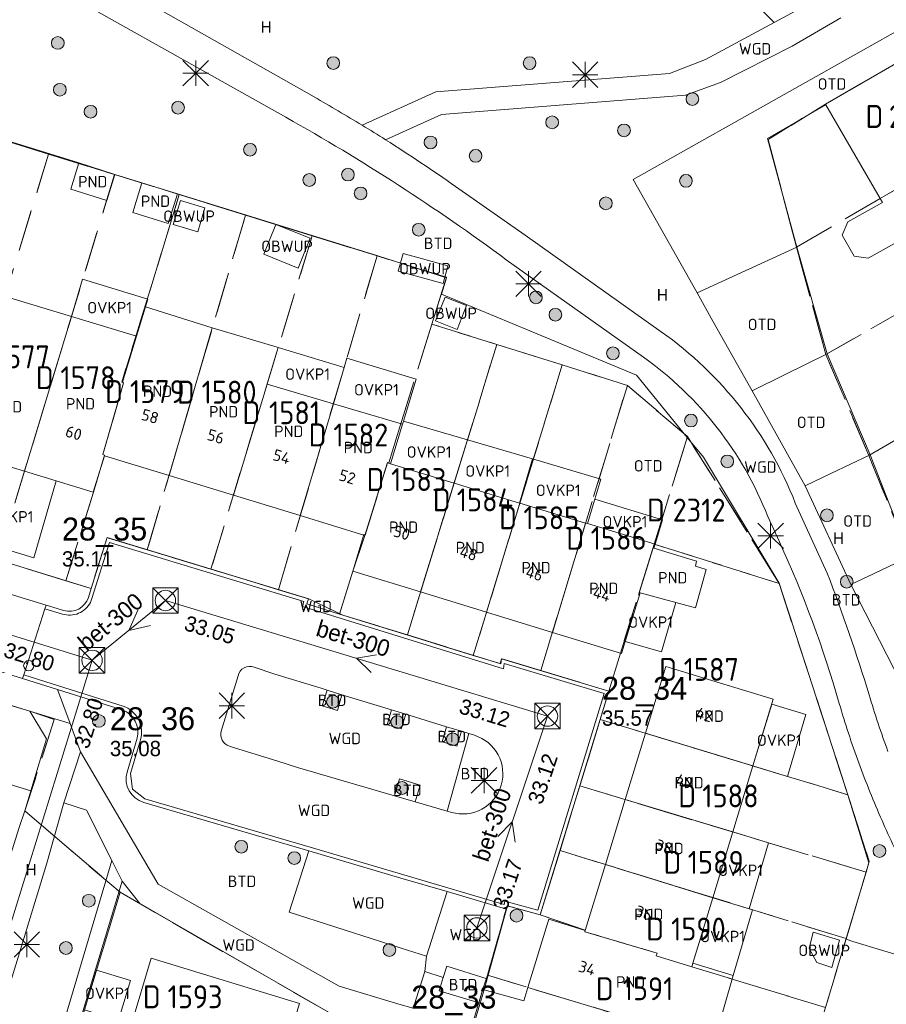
# Model space of a CAD drawing. Header units: metres. Extents: x 207644 to 210135, y 370459 to 373417.
# Tile 58 of 256: x 208511 to 208579, y 371529 to 371607. Entities that reach past the tile are written whole.
import ezdxf
from ezdxf.enums import TextEntityAlignment as Align

# ---------------------------------------------------------------- set-up
doc = ezdxf.new("R2010")
doc.units = ezdxf.units.M
doc.linetypes.add('HIDDEN2', pattern=[4.7625, 3.175, -1.5875])
for name, color, linetype in [('BTD', 7, 'Continuous'), ('combi_kolk', 7, 'Continuous'), ('CON_BxH300x300mm', 7, 'Continuous'), ('CON_BxH400x400mm', 7, 'Continuous'), ('DMM_BxH300x300mm', 7, 'Continuous'), ('GB', 1, 'Continuous'), ('GB07', 1, 'Continuous'), ('GB11', 1, 'Continuous'), ('INV_BxH300x300mm', 7, 'Continuous'), ('INV_BxH400x400mm', 7, 'Continuous'), ('KAD_Niet_vastgesteld_Perceel', 30, 'Continuous'), ('KAD_perceelnummer', 212, 'Continuous'), ('KAD_sectie', 212, 'Continuous'), ('KAD_Vastgesteld_Perceel', 212, 'Continuous'), ('KO_INSPECTIE', 7, 'Continuous'), ('NAR', 7, 'Continuous'), ('NLV_inspectieput', 7, 'Continuous'), ('NNR_inspectieput', 7, 'Continuous'), ('NOD_inspectieput', 7, 'Continuous'), ('OBWUP', 7, 'Continuous'), ('OTD', 7, 'Continuous'), ('OVKP1', 7, 'Continuous'), ('PIJL', 7, 'Continuous'), ('PND', 7, 'Continuous'), ('WGD', 7, 'Continuous')]:
    doc.layers.add(name, color=color, linetype=linetype)
for name, color, linetype, lineweight in [('GIMGMV', 7, 'Continuous', 25), ('GMV', 7, 'Continuous', 25), ('GP1', 7, 'Continuous', 30), ('Q21_lantaarnpaal', 1, 'Continuous', 0), ('Q26_boom', 72, 'Continuous', 0), ('Q28_rioolput', 153, 'Continuous', 0)]:
    doc.layers.add(name, color=color, linetype=linetype, lineweight=lineweight)
doc.styles.add('ISO', font='isocpeur.ttf', dxfattribs={"height": 1})
doc.styles.add('ISOCP', font='ISOCP.shx', dxfattribs={"height": 1.8})

# ---------------------------------------------------------------- blocks, each defined once
blk = doc.blocks.new('ACMAP_ANN_TEMPLATE_Vastgesteld_Perceelnummer')
at = {"layer": 'KAD_perceelnummer', "style": 'ISOCP'}
blk.add_attdef('Perceelnummer', text='', height=1.8, dxfattribs=at).set_placement((0, 0), align=Align.MIDDLE)
at = {"layer": 'KAD_sectie', "style": 'ISOCP'}
blk.add_attdef('sectie', text='', height=1.8, dxfattribs=at).set_placement((-2.7, 0), align=Align.MIDDLE_RIGHT)
blk = doc.blocks.new('Q26')
blk.add_hatch(color=256).paths.add_polyline_path([(-0.452, -0.01, 1), (0.548, -0.01, 1)])
blk.add_circle((0.048, -0.01), 0.5)
blk = doc.blocks.new('Q21')
for p, q in [((-1, 1), (0, 0)), ((0, 1), (0, 0)), ((0, 0), (1, 1)), ((-1, 0), (0, 0)), ((-1, -1), (0, 0)), ((0, 0), (1, 0)), ((0, 0), (0, -1)), ((0, 0), (1, -1))]:
    blk.add_line(p, q)
blk = doc.blocks.new('Q28')
at = {"linetype": 'Continuous'}
for p, q in [((-1, -1), (1, 1)), ((-1, 1), (1, -1))]:
    blk.add_line(p, q, dxfattribs=at)
blk.add_lwpolyline([(1, 1), (1, -1), (-1, -1), (-1, 1)], close=True)

msp = doc.modelspace()

# ---------------------------------------------------------------- linework, layer by layer
at = {"layer": 'combi_kolk', "color": 253, "lineweight": 13}
msp.add_circle((208511.47, 371555.81), 0.4, dxfattribs=at)
at = {"layer": 'CON_BxH300x300mm', "color": 253, "linetype": 'Continuous', "lineweight": 13}
for points in [[(208522.2, 371560.93), (208516.44, 371556.23)], [(208552.21, 371551.85), (208522.2, 371560.93)], [(208516.44, 371556.23), (208503.77, 371515.29)], [(208546.67, 371535.21), (208552.21, 371551.85)]]:
    msp.add_lwpolyline(points, dxfattribs=at)
at = {"layer": 'CON_BxH400x400mm', "color": 253, "linetype": 'Continuous', "lineweight": 13}
msp.add_lwpolyline([(208516.44, 371556.23), (208486.8, 371565.44)], dxfattribs=at)
at = {"layer": 'GB', "color": 253, "linetype": 'Continuous', "lineweight": 13}
for points in [[(208574.042, 371599.916), (208581.62, 371604.299)], [(208574.066, 371599.875), (208574.042, 371599.916)], [(208574.066, 371599.875), (208578.327, 371592.504)], [(208514.762, 371593.239), (208515.401, 371595.309)], [(208515.401, 371595.309), (208518.226, 371594.401)], [(208517.605, 371592.361), (208514.762, 371593.239)], [(208578.327, 371592.504), (208578.511, 371592.188)], [(208519.942, 371581.702), (208520.645, 371584.006)], [(208518.834, 371578.068), (208519.942, 371581.702)], [(208530.189, 371577.929), (208531.064, 371580.812)], [(208527.542, 371569.203), (208530.189, 371577.929)], [(208532.795, 371567.593), (208535.394, 371576.382)], [(208540.827, 371574.768), (208539.885, 371571.676)], [(208517.418, 371572.306), (208516.539, 371569.427)], [(208517.418, 371572.306), (208517.431, 371572.348)], [(208522.488, 371570.752), (208517.418, 371572.306)], [(208511.132, 371571.085), (208508.449, 371571.907)], [(208539.885, 371571.676), (208544.879, 371570.154)], [(208513.631, 371570.319), (208511.132, 371571.085)], [(208527.542, 371569.203), (208522.488, 371570.752)], [(208516.539, 371569.427), (208513.631, 371570.319)], [(208544.879, 371570.154), (208550.022, 371568.586)], [(208532.795, 371567.593), (208527.542, 371569.203)], [(208550.022, 371568.586), (208550.041, 371568.58)], [(208550.041, 371568.58), (208555.202, 371567.007)], [(208537.853, 371566.043), (208532.795, 371567.593)], [(208555.34, 371566.965), (208555.202, 371567.007)], [(208560.658, 371565.344), (208555.34, 371566.965)], [(208536.928, 371563.237), (208537.853, 371566.043)], [(208560.565, 371565.045), (208560.658, 371565.344)], [(208542.247, 371561.603), (208536.928, 371563.237)], [(208547.42, 371560.016), (208542.247, 371561.603)], [(208559.492, 371561.542), (208558.027, 371556.761)], [(208552.601, 371558.426), (208547.42, 371560.016)], [(208558.027, 371556.761), (208552.601, 371558.426)], [(208559.897, 371550.497), (208561.499, 371555.755)], [(208561.499, 371555.755), (208569.937, 371553.185)], [(208569.937, 371553.185), (208568.34, 371547.935)], [(208558.311, 371545.287), (208559.897, 371550.497)], [(208568.34, 371547.935), (208566.76, 371542.743)], [(208556.757, 371540.186), (208558.311, 371545.287)], [(208566.76, 371542.743), (208565.189, 371537.581)], [(208555.168, 371535.016), (208556.757, 371540.186)], [(208556.757, 371540.186), (208565.189, 371537.581)], [(208565.189, 371537.581), (208563.624, 371532.435)], [(208550.676, 371530.53), (208552.302, 371535.886)], [(208552.302, 371535.886), (208555.168, 371535.016)], [(208521.091, 371532.835), (208532.724, 371529.283)], [(208547.224, 371530.355), (208546.909, 371529.303)], [(208547.224, 371530.355), (208550.356, 371529.475)], [(208550.356, 371529.475), (208550.676, 371530.53)], [(208532.724, 371529.283), (208532.411, 371528.24)], [(208546.909, 371529.303), (208545.531, 371524.698)]]:
    msp.add_lwpolyline(points, dxfattribs=at)
at = {"layer": 'GB07', "color": 253, "linetype": 'Continuous', "lineweight": 13}
for points in [[(208585.959, 371596.909), (208578.327, 371592.504)], [(208522.488, 371570.752), (208525.876, 371582.346)], [(208511.132, 371571.085), (208513.723, 371579.613)], [(208517.287, 371572.403), (208518.917, 371578.038)], [(208518.917, 371578.038), (208518.834, 371578.068)], [(208517.431, 371572.348), (208517.287, 371572.403)], [(208537.853, 371566.043), (208539.64, 371571.751)], [(208539.64, 371571.751), (208539.885, 371571.676)], [(208542.247, 371561.603), (208544.879, 371570.154)], [(208547.42, 371560.016), (208550.041, 371568.58)], [(208552.601, 371558.426), (208555.202, 371567.007)], [(208560.508, 371565.065), (208559.418, 371561.562)], [(208560.565, 371565.045), (208560.508, 371565.065)], [(208559.418, 371561.562), (208559.492, 371561.542)], [(208559.897, 371550.497), (208568.34, 371547.935)], [(208558.311, 371545.287), (208566.76, 371542.743)], [(208555.168, 371535.016), (208555.141, 371534.905)], [(208555.141, 371534.905), (208560.822, 371533.225)], [(208560.822, 371533.225), (208560.742, 371533.003)], [(208560.742, 371533.003), (208563.537, 371532.15)], [(208563.537, 371532.15), (208563.624, 371532.435)], [(208563.624, 371532.435), (208566.797, 371531.467)], [(208550.676, 371530.53), (208559.164, 371527.96)]]:
    msp.add_lwpolyline(points, dxfattribs=at)
at = {"layer": 'GB11', "color": 253, "linetype": 'Continuous', "lineweight": 13}
for points in [[(208517.605, 371592.361), (208518.226, 371594.401)], [(208522.431, 371590.556), (208519.639, 371591.421), (208520.356, 371593.735)], [(208520.356, 371593.735), (208523.148, 371592.87)], [(208523.148, 371592.87), (208522.431, 371590.556)], [(208578.511, 371592.188), (208575.794, 371590.667)], [(208575.794, 371590.667), (208575.362, 371589.633)], [(208575.362, 371589.633), (208576.303, 371587.976)], [(208577.391, 371587.821), (208580.159, 371589.357)], [(208576.303, 371587.976), (208577.391, 371587.821)], [(208509.72, 371584.793), (208514.823, 371583.25)], [(208520.645, 371584.006), (208525.876, 371582.346)], [(208513.723, 371579.613), (208514.823, 371583.25)], [(208514.823, 371583.25), (208519.942, 371581.702)], [(208525.876, 371582.346), (208530.967, 371580.842)], [(208530.967, 371580.842), (208531.064, 371580.812)], [(208535.394, 371576.382), (208530.189, 371577.929)], [(208540.827, 371574.768), (208535.394, 371576.382)], [(208560.565, 371565.045), (208563.921, 371564.017)], [(208563.921, 371564.017), (208563.835, 371563.613)], [(208563.835, 371563.613), (208564.679, 371563.356)], [(208564.679, 371563.356), (208563.825, 371560.363)], [(208563.825, 371560.363), (208559.492, 371561.542)], [(208519.54, 371527.652), (208521.091, 371532.835)], [(208566.797, 371531.467), (208565.312, 371526.372)]]:
    msp.add_lwpolyline(points, dxfattribs=at)
at = {"layer": 'GIMGMV', "color": 253, "linetype": 'Continuous', "lineweight": 13}
for points in [[(208523.377, 371592.352), (208522.812, 371590.469)], [(208525.31, 371591.773), (208523.377, 371592.352)], [(208524.745, 371589.89), (208525.31, 371591.773)], [(208522.812, 371590.469), (208524.745, 371589.89)], [(208530.884, 371590.471), (208529.94, 371588.124)], [(208533.573, 371589.389), (208530.884, 371590.471)], [(208532.629, 371587.042), (208533.573, 371589.389)], [(208529.94, 371588.124), (208532.629, 371587.042)], [(208544.014, 371585.829), (208540.484, 371586.788), (208540.862, 371588.178), (208544.391, 371587.219), (208544.014, 371585.829)], [(208544.162, 371584.765), (208543.424, 371582.886)], [(208545.853, 371584.102), (208544.162, 371584.765)], [(208545.116, 371582.222), (208545.853, 371584.102)], [(208543.424, 371582.886), (208545.116, 371582.222)], [(208573.076, 371534.863), (208572.759, 371533.581)], [(208575.129, 371534.244), (208573.076, 371534.863)], [(208574.531, 371532.091), (208575.129, 371534.244)], [(208572.759, 371533.581), (208573.356, 371532.486)], [(208573.356, 371532.486), (208574.531, 371532.091)]]:
    msp.add_lwpolyline(points, dxfattribs=at)
at = {"layer": 'GMV', "color": 253, "linetype": 'Continuous', "lineweight": 13}
for points in [[(208509.808, 371614.138), (208533.877, 371600.488)], [(208509.329, 371611.439), (208531.671, 371598.887)], [(208558.938, 371594), (208589.545, 371611.249)], [(208566.609, 371609.719), (208570, 371606.344)], [(208570, 371606.344), (208574.141, 371608.594)], [(208570, 371606.344), (208564.615, 371603.43)], [(208575.235, 371606.692), (208571.421, 371604.485)], [(208571.421, 371604.485), (208567.719, 371602.594)], [(208564.615, 371603.43), (208561.78, 371602.335)], [(208543.437, 371600.889), (208561.78, 371602.335)], [(208567.719, 371602.594), (208565.797, 371601.625)], [(208565.797, 371601.625), (208563.044, 371600.629)], [(208537.657, 371598.262), (208543.437, 371600.889)], [(208563.044, 371600.629), (208543.893, 371599.12)], [(208569.484, 371597.219), (208574.066, 371599.875)], [(208543.893, 371599.12), (208539.495, 371597.12)], [(208515.401, 371595.309), (208505.656, 371598.313)], [(208571.781, 371588.688), (208569.484, 371597.219)], [(208518.226, 371594.401), (208520.356, 371593.735)], [(208563.953, 371585.094), (208558.938, 371594)], [(208544.995, 371593.454), (208550.456, 371589.62)], [(208528.563, 371591.188), (208523.148, 371592.87)], [(208538.875, 371588), (208528.563, 371591.188)], [(208550.456, 371589.62), (208561.137, 371582.039)], [(208571.781, 371588.688), (208563.953, 371585.094)], [(208574.172, 371580.313), (208571.781, 371588.688)], [(208544.266, 371586.281), (208538.875, 371588)], [(208559.738, 371580.048), (208548.974, 371587.7)], [(208543.875, 371585), (208544.266, 371586.281)], [(208550.811, 371582.115), (208543.875, 371585)], [(208565.201, 371582.877), (208563.953, 371585.094)], [(208559.203, 371578.625), (208550.811, 371582.115)], [(208568.281, 371577.406), (208565.201, 371582.877)], [(208574.172, 371580.313), (208570.865, 371578.681)], [(208577.547, 371572.375), (208574.172, 371580.313)], [(208563.187, 371573.741), (208559.203, 371578.625)], [(208570.865, 371578.681), (208568.281, 371577.406)], [(208572.453, 371569.938), (208568.281, 371577.406)], [(208564.453, 371572.188), (208563.187, 371573.741)], [(208512.829, 371560.567), (208474.144, 371572.386)], [(208570.391, 371562.281), (208564.453, 371572.188)], [(208574.46, 371570.898), (208577.547, 371572.375)], [(208577.547, 371572.375), (208580.672, 371564.375)], [(208572.453, 371569.938), (208574.46, 371570.898)], [(208572.453, 371569.938), (208576.031, 371562.188)], [(208494.55, 371568.606), (208516.368, 371561.864)], [(208571.67, 371568.585), (208574.181, 371563.084)], [(208570.427, 371565.525), (208569.514, 371567.516)], [(208516.368, 371561.864), (208517.622, 371565.867)], [(208517.82, 371565.496), (208516.435, 371561.077)], [(208517.622, 371565.867), (208533.459, 371561.054)], [(208533.086, 371560.856), (208517.82, 371565.496)], [(208577.857, 371563.049), (208580.672, 371564.375)], [(208576.031, 371562.188), (208577.857, 371563.049)], [(208573.012, 371554.222), (208570.391, 371562.281)], [(208579.984, 371554.469), (208576.031, 371562.188)], [(208516.15, 371561.17), (208516.368, 371561.864)], [(208512.738, 371560.281), (208512.829, 371560.567)], [(208513.705, 371560.3), (208512.829, 371560.567)], [(208516.143, 371560.509), (208516.039, 371560.385)], [(208516.235, 371560.642), (208516.143, 371560.509)], [(208516.315, 371560.782), (208516.235, 371560.642)], [(208516.382, 371560.929), (208516.315, 371560.782)], [(208516.435, 371561.077), (208516.382, 371560.929)], [(208532.962, 371560.446), (208533.086, 371560.856)], [(208533.459, 371561.054), (208536.128, 371559.781)], [(208511.553, 371552.226), (208487.193, 371559.706)], [(208511.081, 371555.098), (208512.738, 371560.281)], [(208514.124, 371559.858), (208512.738, 371560.281)], [(208513.705, 371560.3), (208514.208, 371560.146)], [(208514.276, 371559.818), (208514.124, 371559.858)], [(208514.435, 371559.791), (208514.276, 371559.818)], [(208514.596, 371559.778), (208514.435, 371559.791)], [(208514.758, 371559.779), (208514.596, 371559.778)], [(208514.918, 371559.794), (208514.758, 371559.779)], [(208515.077, 371559.823), (208514.918, 371559.794)], [(208515.233, 371559.865), (208515.077, 371559.823)], [(208515.385, 371559.921), (208515.233, 371559.865)], [(208515.531, 371559.99), (208515.385, 371559.921)], [(208515.671, 371560.072), (208515.531, 371559.99)], [(208515.802, 371560.165), (208515.671, 371560.072)], [(208515.926, 371560.27), (208515.802, 371560.165)], [(208516.039, 371560.385), (208515.926, 371560.27)], [(208548.748, 371555.569), (208532.962, 371560.446)], [(208536.128, 371559.781), (208548.537, 371555.955)], [(208510.99, 371554.814), (208495.233, 371559.651)], [(208548.537, 371555.955), (208548.602, 371556.352)], [(208548.602, 371556.352), (208557.039, 371553.815)], [(208548.815, 371555.98), (208548.748, 371555.569)], [(208556.667, 371553.619), (208548.815, 371555.98)], [(208510.99, 371554.814), (208511.081, 371555.098)], [(208511.081, 371555.098), (208513.793, 371554.228)], [(208530.788, 371555.142), (208529.171, 371555.695)], [(208534.443, 371554.029), (208530.788, 371555.142)], [(208513.729, 371553.935), (208510.99, 371554.814)], [(208526.584, 371550.67), (208527.91, 371555.009)], [(208511.639, 371545.974), (208485.528, 371554.001)], [(208518.817, 371552.343), (208513.729, 371553.935)], [(208513.729, 371553.935), (208514.714, 371551.267)], [(208513.793, 371554.228), (208518.881, 371552.636)], [(208534.893, 371553.891), (208534.443, 371554.029)], [(208534.893, 371553.891), (208534.518, 371552.652)], [(208534.893, 371553.891), (208536.065, 371553.531)], [(208535.72, 371552.285), (208536.065, 371553.531)], [(208536.065, 371553.531), (208539.968, 371552.334)], [(208551.442, 371536.596), (208556.667, 371553.619)], [(208557.039, 371553.815), (208551.642, 371536.231)], [(208575.797, 371545.656), (208573.012, 371554.222)], [(208511.553, 371552.226), (208514.714, 371551.267)], [(208512.87, 371550.057), (208511.553, 371552.226)], [(208518.881, 371552.636), (208519.093, 371552.547)], [(208519.093, 371552.547), (208519.259, 371552.459)], [(208519.259, 371552.459), (208519.418, 371552.357)], [(208519.418, 371552.357), (208519.566, 371552.242)], [(208519.566, 371552.242), (208519.705, 371552.114)], [(208519.705, 371552.114), (208519.831, 371551.975)], [(208519.831, 371551.975), (208519.945, 371551.825)], [(208534.518, 371552.652), (208535.72, 371552.285)], [(208539.618, 371551.169), (208539.968, 371552.334)], [(208541.075, 371551.994), (208539.968, 371552.334)], [(208541.075, 371551.994), (208540.71, 371550.842)], [(208541.075, 371551.994), (208544.267, 371551.015)], [(208514.714, 371551.267), (208515.534, 371549.048)], [(208519.945, 371551.825), (208520.046, 371551.666)], [(208520.046, 371551.666), (208520.132, 371551.499)], [(208520.132, 371551.499), (208520.203, 371551.324)], [(208520.203, 371551.324), (208520.259, 371551.145)], [(208520.259, 371551.145), (208520.299, 371550.961)], [(208520.299, 371550.961), (208520.323, 371550.774)], [(208520.331, 371550.586), (208520.322, 371550.398)], [(208520.323, 371550.774), (208520.331, 371550.586)], [(208540.71, 371550.842), (208539.618, 371551.169)], [(208544.267, 371551.015), (208543.947, 371549.83)], [(208544.267, 371551.015), (208545.447, 371550.653)], [(208544.328, 371544.38), (208546.034, 371550.473)], [(208545.084, 371549.483), (208545.447, 371550.653)], [(208545.447, 371550.653), (208546.034, 371550.473)], [(208546.468, 371550.34), (208546.034, 371550.473)], [(208511.639, 371545.974), (208512.87, 371550.057)], [(208519.192, 371547.449), (208519.971, 371550.105)], [(208520.247, 371549.988), (208519.468, 371547.332)], [(208520.297, 371550.212), (208520.247, 371549.988)], [(208520.322, 371550.398), (208520.297, 371550.212)], [(208543.947, 371549.83), (208545.084, 371549.483)], [(208514.236, 371545.041), (208515.534, 371549.048)], [(208521.634, 371538.653), (208515.534, 371549.048)], [(208527.554, 371549.39), (208527.225, 371549.492)], [(208531.021, 371548.314), (208527.554, 371549.39)], [(208532.585, 371547.8), (208531.021, 371548.314)], [(208519.468, 371547.332), (208519.623, 371546.104)], [(208540.194, 371545.584), (208532.585, 371547.8)], [(208540.194, 371545.584), (208540.589, 371546.925)], [(208540.589, 371546.925), (208542.208, 371546.412)], [(208511.639, 371545.974), (208511.164, 371544.399)], [(208519.623, 371546.104), (208520.598, 371545.344)], [(208542.208, 371546.412), (208541.825, 371545.109)], [(208512.889, 371540.297), (208514.236, 371545.041)], [(208516.005, 371544.469), (208514.236, 371545.041)], [(208533.469, 371541.257), (208520.498, 371545.061)], [(208520.598, 371545.344), (208533.569, 371541.54)], [(208540.194, 371545.584), (208541.825, 371545.109)], [(208541.825, 371545.109), (208544.328, 371544.38)], [(208577.453, 371540.313), (208575.797, 371545.656)], [(208511.164, 371544.399), (208510.711, 371543.107)], [(208518, 371540.5), (208516.005, 371544.469)], [(208544.328, 371544.38), (208544.658, 371544.285)], [(208531.93, 371536.434), (208533.469, 371541.257)], [(208533.469, 371541.257), (208540.695, 371539.127)], [(208533.569, 371541.54), (208548.815, 371537.048)], [(208518, 371540.5), (208517.531, 371538.906)], [(208518.809, 371538.89), (208518, 371540.5)], [(208495.78, 371484.231), (208512.889, 371540.297)], [(208575.656, 371534.313), (208577.453, 371540.313)], [(208512.504, 371517.96), (208518.809, 371538.89)], [(208517.531, 371538.906), (208513.172, 371524.281)], [(208518.809, 371538.89), (208520.19, 371537.114)], [(208540.695, 371539.127), (208544.328, 371538.057)], [(208535.84, 371530.645), (208521.634, 371538.653)], [(208542.706, 371532.98), (208544.328, 371538.057)], [(208548.997, 371536.682), (208544.328, 371538.057)], [(208548.815, 371537.048), (208548.856, 371537.306)], [(208548.856, 371537.306), (208551.442, 371536.596)], [(208520.19, 371537.114), (208534.998, 371528.587)], [(208548.997, 371536.682), (208547.467, 371531.221)], [(208549.068, 371536.937), (208548.997, 371536.682)], [(208551.642, 371536.231), (208549.068, 371536.937)], [(208539.1, 371534.136), (208531.93, 371536.434)], [(208576.197, 371534.15), (208575.656, 371534.313)], [(208540.713, 371533.619), (208539.1, 371534.136)], [(208542.706, 371532.98), (208540.713, 371533.619)], [(208583.504, 371531.952), (208576.197, 371534.15)], [(208542.576, 371531.783), (208542.706, 371532.98)], [(208544.298, 371532.202), (208544.026, 371531.322)], [(208547.467, 371531.221), (208544.298, 371532.202)], [(208541.761, 371529.217), (208542.576, 371531.783)], [(208542.576, 371531.783), (208544.024, 371531.316)], [(208543.69, 371530.266), (208544.024, 371531.316)], [(208544.026, 371531.322), (208544.024, 371531.316)], [(208547.467, 371531.221), (208547.224, 371530.355)], [(208540.522, 371529.231), (208535.84, 371530.645)], [(208546.909, 371529.303), (208543.69, 371530.266)], [(208541.657, 371528.891), (208540.522, 371529.231)], [(208541.657, 371528.891), (208541.761, 371529.217)]]:
    msp.add_lwpolyline(points, dxfattribs=at)
for points in [[(208533.877, 371600.488, -0.007975), (208537.657, 371598.262)], [(208548.974, 371587.7, 0.03103), (208531.671, 371598.887)], [(208537.657, 371598.262, -0.004116), (208539.495, 371597.12)], [(208539.495, 371597.12, -0.012001), (208544.995, 371593.454)], [(208561.137, 371582.039, -0.14604), (208571.67, 371568.585)], [(208569.514, 371567.516, 0.146044), (208559.738, 371580.048)], [(208575.123, 371552.838, 0.038007), (208570.427, 371565.525)], [(208574.181, 371563.084, -0.017084), (208577.472, 371553.527)], [(208514.208, 371560.146, 0.414018), (208516.15, 371561.17)], [(208527.91, 371555.009, -0.45544), (208529.171, 371555.695)], [(208577.472, 371553.527, 0.016992), (208578.948, 371549.056)], [(208576.653, 371548.183, -0.017231), (208575.123, 371552.838)], [(208519.971, 371550.105, 0.387924), (208518.817, 371552.343)], [(208527.225, 371549.492, -0.405082), (208526.584, 371550.67)], [(208544.658, 371544.285, 0.993892), (208546.468, 371550.34)], [(208578.483, 371543.638, -0.015842), (208576.653, 371548.183)], [(208520.498, 371545.061, -0.413676), (208519.192, 371547.449)], [(208580.452, 371539.51, -0.016235), (208578.483, 371543.638)]]:
    msp.add_lwpolyline(points, format="xyb", dxfattribs=at)
at = {"layer": 'GP1', "color": 253, "linetype": 'Continuous', "lineweight": 13}
for points in [[(208514.823, 371583.25), (208515.692, 371586.184)], [(208515.692, 371586.184), (208520.827, 371584.601)], [(208520.827, 371584.601), (208519.942, 371581.702)], [(208531.064, 371580.812), (208536.229, 371579.229)], [(208536.229, 371579.229), (208536.456, 371579.963)], [(208536.456, 371579.963), (208541.905, 371578.304)], [(208535.394, 371576.382), (208536.229, 371579.229)], [(208541.905, 371578.304), (208540.904, 371575.019)], [(208540.904, 371575.019), (208540.827, 371574.768)], [(208540.904, 371575.019), (208545.938, 371573.542)], [(208545.938, 371573.542), (208544.879, 371570.154)], [(208545.938, 371573.542), (208551.037, 371572.046)], [(208551.037, 371572.046), (208550.022, 371568.586)], [(208551.037, 371572.046), (208556.409, 371570.47), (208555.925, 371568.883)], [(208511.856, 371564.292), (208513.631, 371570.319)], [(208555.925, 371568.883), (208555.34, 371566.965)], [(208561.243, 371567.262), (208555.925, 371568.883)], [(208560.658, 371565.344), (208561.243, 371567.262)], [(208506.861, 371565.806), (208511.856, 371564.292)], [(208559.492, 371561.542), (208558.318, 371557.71)], [(208562.29, 371560.781), (208559.492, 371561.542)], [(208561.154, 371556.884), (208562.29, 371560.781)], [(208558.318, 371557.71), (208561.154, 371556.884)], [(208569.815, 371552.783), (208568.34, 371547.935)], [(208572.489, 371551.971), (208569.815, 371552.783)], [(208571.071, 371547.106), (208572.489, 371551.971)], [(208568.34, 371547.935), (208571.071, 371547.106)], [(208566.76, 371542.743), (208569.554, 371541.902)], [(208569.554, 371541.902), (208568.038, 371536.701)], [(208565.189, 371537.581), (208568.038, 371536.701)], [(208566.797, 371531.467), (208568.299, 371536.62)], [(208568.299, 371536.62), (208568.038, 371536.701)], [(208516.708, 371531.915), (208515.845, 371529.051)], [(208519.451, 371531.089), (208516.708, 371531.915)], [(208518.588, 371528.224), (208519.451, 371531.089)]]:
    msp.add_lwpolyline(points, dxfattribs=at)
at = {"layer": 'KAD_Niet_vastgesteld_Perceel', "color": 253, "linetype": 'HIDDEN2', "lineweight": 13}
for points in [[(208581.62, 371604.3), (208574.042, 371599.916), (208569.536, 371597.144), (208571.769, 371588.695), (208571.769, 371588.695), (208574.081, 371580.25), (208577.441, 371572.327), (208580.673, 371564.361)], [(208574.048, 371528.96), (208575.673, 371534.367), (208577.235, 371539.589), (208577.483, 371540.424), (208575.793, 371545.673), (208570.411, 371562.265), (208563.201, 371573.807), (208558.48, 371577.823), (208553.362, 371579.431), (208548.231, 371581.044), (208543.137, 371582.643), (208544.276, 371586.318), (208538.828, 371588.004), (208533.725, 371589.583), (208528.493, 371591.204), (208523.293, 371592.815), (208518.212, 371594.39), (208513.03, 371596.001), (208503.699, 371598.906)]]:
    msp.add_lwpolyline(points, dxfattribs=at)
at = {"layer": 'KAD_Vastgesteld_Perceel', "color": 253, "linetype": 'HIDDEN2', "lineweight": 13}
for points in [[(208590.168, 371609.214), (208592.835, 371600.526), (208587.25, 371597.34), (208586.109, 371596.647), (208585.959, 371596.909), (208578.327, 371592.504), (208571.769, 371588.695), (208569.536, 371597.144), (208574.042, 371599.916), (208581.62, 371604.3), (208590.168, 371609.214)], [(208571.769, 371588.695), (208578.327, 371592.504), (208585.959, 371596.909), (208586.109, 371596.647), (208587.25, 371597.34), (208592.835, 371600.526), (208595.401, 371592.169), (208591.545, 371589.89), (208588.146, 371587.949), (208587.997, 371588.207), (208580.358, 371583.836), (208574.081, 371580.25), (208571.769, 371588.695)], [(208513.03, 371596.001), (208503.778, 371565.754), (208494.519, 371568.615), (208503.699, 371598.906), (208513.03, 371596.001)], [(208518.212, 371594.39), (208509.02, 371564.134), (208503.778, 371565.754), (208513.03, 371596.001), (208518.212, 371594.39)], [(208518.212, 371594.39), (208523.293, 371592.815), (208518.779, 371578.088), (208518.917, 371578.038), (208517.287, 371572.403), (208517.431, 371572.348), (208516.547, 371569.44), (208514.375, 371562.479), (208509.02, 371564.134), (208518.212, 371594.39)], [(208523.293, 371592.815), (208528.493, 371591.204), (208520.772, 371564.91), (208517.622, 371565.867), (208516.367, 371561.864), (208514.375, 371562.479), (208516.547, 371569.44), (208517.431, 371572.348), (208517.287, 371572.403), (208518.917, 371578.038), (208518.779, 371578.088), (208523.293, 371592.815)], [(208574.081, 371580.25), (208580.358, 371583.836), (208587.997, 371588.207), (208588.146, 371587.949), (208591.545, 371589.89), (208595.401, 371592.169), (208596.94, 371587.098), (208597.506, 371585.427), (208598.122, 371583.774), (208593.58, 371581.23), (208592.411, 371580.558), (208592.261, 371580.817), (208584.627, 371576.45), (208577.441, 371572.327), (208574.081, 371580.25)], [(208528.493, 371591.204), (208533.725, 371589.583), (208525.778, 371563.389), (208520.772, 371564.91), (208528.493, 371591.204)], [(208533.725, 371589.583), (208538.828, 371588.004), (208531.077, 371561.779), (208525.778, 371563.389), (208533.725, 371589.583)], [(208543.137, 371582.643), (208540.623, 371574.564), (208539.737, 371571.75), (208539.643, 371571.762), (208537.881, 371566.069), (208537.796, 371566.113), (208536.928, 371563.237), (208535.883, 371559.863), (208533.32, 371560.654), (208533.443, 371561.06), (208531.077, 371561.779), (208538.828, 371588.004), (208544.276, 371586.318), (208543.137, 371582.643)], [(208577.441, 371572.327), (208584.627, 371576.45), (208592.261, 371580.817), (208592.411, 371580.558), (208593.58, 371581.23), (208598.122, 371583.774), (208598.93, 371581.8), (208599.807, 371579.857), (208600.753, 371577.946), (208601.767, 371576.07), (208596.681, 371573.144), (208596.53, 371573.404), (208588.916, 371569.046), (208580.673, 371564.361), (208577.441, 371572.327)], [(208548.231, 371581.044), (208541.206, 371558.219), (208535.883, 371559.863), (208536.928, 371563.237), (208537.796, 371566.113), (208537.881, 371566.069), (208539.643, 371571.762), (208539.737, 371571.75), (208540.623, 371574.564), (208543.137, 371582.643), (208548.231, 371581.044)], [(208548.231, 371581.044), (208553.362, 371579.431), (208546.381, 371556.621), (208541.206, 371558.219), (208548.231, 371581.044)], [(208553.362, 371579.431), (208558.48, 371577.823), (208551.691, 371555.423), (208548.602, 371556.352), (208548.489, 371555.97), (208546.381, 371556.621), (208553.362, 371579.431)], [(208558.48, 371577.823), (208563.201, 371573.807), (208560.599, 371565.358), (208557.936, 371556.801), (208557.039, 371553.815), (208551.691, 371555.423), (208558.48, 371577.823)], [(208563.201, 371573.807), (208570.411, 371562.265), (208560.599, 371565.358), (208563.201, 371573.807)], [(208570.411, 371562.265), (208575.793, 371545.673), (208556.351, 371551.573), (208557.039, 371553.815), (208557.936, 371556.801), (208560.599, 371565.358), (208570.411, 371562.265)], [(208511.553, 371552.226), (208513.474, 371551.57), (208511.164, 371544.399), (208510.711, 371543.107), (208506.12, 371528.179), (208480.07, 371536.161), (208487.268, 371559.683), (208488.736, 371559.232), (208488.598, 371558.698), (208489.547, 371558.415), (208489.681, 371558.942), (208511.553, 371552.226)], [(208577.235, 371539.589), (208554.751, 371546.359), (208556.351, 371551.573), (208575.793, 371545.673), (208577.483, 371540.424), (208577.235, 371539.589)], [(208577.235, 371539.589), (208575.673, 371534.367), (208553.192, 371541.282), (208554.751, 371546.359), (208577.235, 371539.589)], [(208500.163, 371508.71), (208500.775, 371510.798), (208502.595, 371516.715), (208504.386, 371522.539), (208506.12, 371528.179), (208510.711, 371543.107), (208511.164, 371544.399), (208518.639, 371538.007), (208515.86, 371528.772), (208514.449, 371524.061), (208512.978, 371519.137), (208511.548, 371514.342), (208510.096, 371509.468), (208508.67, 371504.681), (208507.125, 371499.504), (208506.54, 371497.546), (208505.381, 371497.902), (208503.028, 371490.668), (208500.614, 371482.718), (208499.282, 371478.473), (208491.786, 371481.494), (208500.163, 371508.71)], [(208575.673, 371534.367), (208574.048, 371528.96), (208563.537, 371532.15), (208560.742, 371533.003), (208560.822, 371533.225), (208555.141, 371534.905), (208555.171, 371535.029), (208551.642, 371536.231), (208553.192, 371541.282), (208575.673, 371534.367)], [(208518.639, 371538.007), (208534.998, 371528.587), (208540.989, 371526.71), (208540.615, 371525.388), (208539.468, 371521.592), (208515.86, 371528.772), (208518.639, 371538.007)], [(208572.524, 371523.914), (208547.5, 371531.492), (208549.038, 371536.945), (208551.642, 371536.231), (208555.171, 371535.029), (208555.141, 371534.905), (208560.822, 371533.225), (208560.742, 371533.003), (208563.537, 371532.15), (208574.048, 371528.96), (208572.524, 371523.914)], [(208570.897, 371518.553), (208555.347, 371523.273), (208554.925, 371521.97), (208550.177, 371523.382), (208545.449, 371524.731), (208547.136, 371530.388), (208547.5, 371531.492), (208572.524, 371523.914), (208570.897, 371518.553)]]:
    msp.add_lwpolyline(points, close=True, dxfattribs=at)
for points in [[(208509.02, 371564.134), (208514.375, 371562.479), (208516.367, 371561.864), (208517.622, 371565.867), (208520.772, 371564.91), (208525.778, 371563.389), (208531.077, 371561.779), (208533.443, 371561.06), (208533.32, 371560.654), (208535.883, 371559.863), (208541.206, 371558.219), (208546.381, 371556.621), (208548.489, 371555.97), (208548.602, 371556.352), (208551.691, 371555.423), (208557.039, 371553.815), (208556.351, 371551.573), (208554.751, 371546.359), (208553.192, 371541.282), (208551.642, 371536.231), (208549.038, 371536.945), (208547.5, 371531.492), (208547.136, 371530.388), (208545.449, 371524.731)], [(208534.998, 371528.587), (208518.639, 371538.007), (208511.164, 371544.399), (208513.474, 371551.57), (208511.553, 371552.226), (208489.681, 371558.942)]]:
    msp.add_lwpolyline(points, dxfattribs=at)
at = {"layer": 'NOD_inspectieput', "color": 253, "lineweight": 13}
for centre in [(208522.2, 371560.93), (208516.44, 371556.23), (208552.21, 371551.85), (208546.67, 371535.21)]:
    msp.add_circle(centre, 0.8, dxfattribs=at)
at = {"layer": 'PIJL', "color": 253, "lineweight": 13}
for points in [[(208520.04, 371560.17), (208519.32, 371558.58), (208521.02, 371558.96)], [(208538.79, 371556.66), (208537.21, 371556.39), (208538.37, 371555.28)], [(208548.3, 371542.39), (208549.44, 371543.53), (208549.67, 371541.94)]]:
    msp.add_lwpolyline(points, dxfattribs=at)

# ---------------------------------------------------------------- block references
at = {"layer": 'KAD_Vastgesteld_Perceel', "color": 253, "linetype": 'HIDDEN2', "lineweight": 13}
ref = msp.add_blockref('ACMAP_ANN_TEMPLATE_Vastgesteld_Perceelnummer', (208581.28, 371598.954), dxfattribs=at)
ref.add_attrib('Perceelnummer', '2325', dxfattribs={"layer": 'KAD_perceelnummer', "lineweight": 13, "height": 1.8, "style": 'ISOCP'}).set_placement((208581.28, 371598.954), align=Align.MIDDLE)
ref.add_attrib('sectie', 'D', dxfattribs={"layer": 'KAD_sectie', "lineweight": 13, "height": 1.8, "style": 'ISOCP'}).set_placement((208578.58, 371598.954), align=Align.MIDDLE_RIGHT)
ref = msp.add_blockref('ACMAP_ANN_TEMPLATE_Vastgesteld_Perceelnummer', (208511.008, 371580.068), dxfattribs=at)
ref.add_attrib('Perceelnummer', '1577', dxfattribs={"layer": 'KAD_perceelnummer', "lineweight": 13, "height": 1.8, "style": 'ISOCP'}).set_placement((208511.008, 371580.068), align=Align.MIDDLE)
ref.add_attrib('sectie', 'D', dxfattribs={"layer": 'KAD_sectie', "lineweight": 13, "height": 1.8, "style": 'ISOCP'}).set_placement((208508.308, 371580.068), align=Align.MIDDLE_RIGHT)
ref = msp.add_blockref('ACMAP_ANN_TEMPLATE_Vastgesteld_Perceelnummer', (208516.125, 371578.435), dxfattribs=at)
ref.add_attrib('Perceelnummer', '1578', dxfattribs={"layer": 'KAD_perceelnummer', "lineweight": 13, "height": 1.8, "style": 'ISOCP'}).set_placement((208516.125, 371578.435), align=Align.MIDDLE)
ref.add_attrib('sectie', 'D', dxfattribs={"layer": 'KAD_sectie', "lineweight": 13, "height": 1.8, "style": 'ISOCP'}).set_placement((208513.425, 371578.435), align=Align.MIDDLE_RIGHT)
ref = msp.add_blockref('ACMAP_ANN_TEMPLATE_Vastgesteld_Perceelnummer', (208521.568, 371577.339), dxfattribs=at)
ref.add_attrib('Perceelnummer', '1579', dxfattribs={"layer": 'KAD_perceelnummer', "lineweight": 13, "height": 1.8, "style": 'ISOCP'}).set_placement((208521.568, 371577.339), align=Align.MIDDLE)
ref.add_attrib('sectie', 'D', dxfattribs={"layer": 'KAD_sectie', "lineweight": 13, "height": 1.8, "style": 'ISOCP'}).set_placement((208518.868, 371577.339), align=Align.MIDDLE_RIGHT)
ref = msp.add_blockref('ACMAP_ANN_TEMPLATE_Vastgesteld_Perceelnummer', (208527.203, 371577.297), dxfattribs=at)
ref.add_attrib('Perceelnummer', '1580', dxfattribs={"layer": 'KAD_perceelnummer', "lineweight": 13, "height": 1.8, "style": 'ISOCP'}).set_placement((208527.203, 371577.297), align=Align.MIDDLE)
ref.add_attrib('sectie', 'D', dxfattribs={"layer": 'KAD_sectie', "lineweight": 13, "height": 1.8, "style": 'ISOCP'}).set_placement((208524.503, 371577.297), align=Align.MIDDLE_RIGHT)
ref = msp.add_blockref('ACMAP_ANN_TEMPLATE_Vastgesteld_Perceelnummer', (208532.347, 371575.681), dxfattribs=at)
ref.add_attrib('Perceelnummer', '1581', dxfattribs={"layer": 'KAD_perceelnummer', "lineweight": 13, "height": 1.8, "style": 'ISOCP'}).set_placement((208532.347, 371575.681), align=Align.MIDDLE)
ref.add_attrib('sectie', 'D', dxfattribs={"layer": 'KAD_sectie', "lineweight": 13, "height": 1.8, "style": 'ISOCP'}).set_placement((208529.647, 371575.681), align=Align.MIDDLE_RIGHT)
ref = msp.add_blockref('ACMAP_ANN_TEMPLATE_Vastgesteld_Perceelnummer', (208537.547, 371573.934), dxfattribs=at)
ref.add_attrib('Perceelnummer', '1582', dxfattribs={"layer": 'KAD_perceelnummer', "lineweight": 13, "height": 1.8, "style": 'ISOCP'}).set_placement((208537.547, 371573.934), align=Align.MIDDLE)
ref.add_attrib('sectie', 'D', dxfattribs={"layer": 'KAD_sectie', "lineweight": 13, "height": 1.8, "style": 'ISOCP'}).set_placement((208534.847, 371573.934), align=Align.MIDDLE_RIGHT)
ref = msp.add_blockref('ACMAP_ANN_TEMPLATE_Vastgesteld_Perceelnummer', (208542.098, 371570.431), dxfattribs=at)
ref.add_attrib('Perceelnummer', '1583', dxfattribs={"layer": 'KAD_perceelnummer', "lineweight": 13, "height": 1.8, "style": 'ISOCP'}).set_placement((208542.098, 371570.431), align=Align.MIDDLE)
ref.add_attrib('sectie', 'D', dxfattribs={"layer": 'KAD_sectie', "lineweight": 13, "height": 1.8, "style": 'ISOCP'}).set_placement((208539.398, 371570.431), align=Align.MIDDLE_RIGHT)
ref = msp.add_blockref('ACMAP_ANN_TEMPLATE_Vastgesteld_Perceelnummer', (208547.295, 371568.833), dxfattribs=at)
ref.add_attrib('Perceelnummer', '1584', dxfattribs={"layer": 'KAD_perceelnummer', "lineweight": 13, "height": 1.8, "style": 'ISOCP'}).set_placement((208547.295, 371568.833), align=Align.MIDDLE)
ref.add_attrib('sectie', 'D', dxfattribs={"layer": 'KAD_sectie', "lineweight": 13, "height": 1.8, "style": 'ISOCP'}).set_placement((208544.595, 371568.833), align=Align.MIDDLE_RIGHT)
ref = msp.add_blockref('ACMAP_ANN_TEMPLATE_Vastgesteld_Perceelnummer', (208564.115, 371568.036), dxfattribs=at)
ref.add_attrib('Perceelnummer', '2312', dxfattribs={"layer": 'KAD_perceelnummer', "lineweight": 13, "height": 1.8, "style": 'ISOCP'}).set_placement((208564.115, 371568.036), align=Align.MIDDLE)
ref.add_attrib('sectie', 'D', dxfattribs={"layer": 'KAD_sectie', "lineweight": 13, "height": 1.8, "style": 'ISOCP'}).set_placement((208561.415, 371568.036), align=Align.MIDDLE_RIGHT)
ref = msp.add_blockref('ACMAP_ANN_TEMPLATE_Vastgesteld_Perceelnummer', (208552.509, 371567.427), dxfattribs=at)
ref.add_attrib('Perceelnummer', '1585', dxfattribs={"layer": 'KAD_perceelnummer', "lineweight": 13, "height": 1.8, "style": 'ISOCP'}).set_placement((208552.509, 371567.427), align=Align.MIDDLE)
ref.add_attrib('sectie', 'D', dxfattribs={"layer": 'KAD_sectie', "lineweight": 13, "height": 1.8, "style": 'ISOCP'}).set_placement((208549.809, 371567.427), align=Align.MIDDLE_RIGHT)
ref = msp.add_blockref('ACMAP_ANN_TEMPLATE_Vastgesteld_Perceelnummer', (208557.791, 371565.819), dxfattribs=at)
ref.add_attrib('Perceelnummer', '1586', dxfattribs={"layer": 'KAD_perceelnummer', "lineweight": 13, "height": 1.8, "style": 'ISOCP'}).set_placement((208557.791, 371565.819), align=Align.MIDDLE)
ref.add_attrib('sectie', 'D', dxfattribs={"layer": 'KAD_sectie', "lineweight": 13, "height": 1.8, "style": 'ISOCP'}).set_placement((208555.091, 371565.819), align=Align.MIDDLE_RIGHT)
ref = msp.add_blockref('ACMAP_ANN_TEMPLATE_Vastgesteld_Perceelnummer', (208565.075, 371555.515), dxfattribs=at)
ref.add_attrib('Perceelnummer', '1587', dxfattribs={"layer": 'KAD_perceelnummer', "lineweight": 13, "height": 1.8, "style": 'ISOCP'}).set_placement((208565.075, 371555.515), align=Align.MIDDLE)
ref.add_attrib('sectie', 'D', dxfattribs={"layer": 'KAD_sectie', "lineweight": 13, "height": 1.8, "style": 'ISOCP'}).set_placement((208562.375, 371555.515), align=Align.MIDDLE_RIGHT)
ref = msp.add_blockref('ACMAP_ANN_TEMPLATE_Vastgesteld_Perceelnummer', (208566.579, 371545.581), dxfattribs=at)
ref.add_attrib('Perceelnummer', '1588', dxfattribs={"layer": 'KAD_perceelnummer', "lineweight": 13, "height": 1.8, "style": 'ISOCP'}).set_placement((208566.579, 371545.581), align=Align.MIDDLE)
ref.add_attrib('sectie', 'D', dxfattribs={"layer": 'KAD_sectie', "lineweight": 13, "height": 1.8, "style": 'ISOCP'}).set_placement((208563.879, 371545.581), align=Align.MIDDLE_RIGHT)
ref = msp.add_blockref('ACMAP_ANN_TEMPLATE_Vastgesteld_Perceelnummer', (208565.422, 371540.363), dxfattribs=at)
ref.add_attrib('Perceelnummer', '1589', dxfattribs={"layer": 'KAD_perceelnummer', "lineweight": 13, "height": 1.8, "style": 'ISOCP'}).set_placement((208565.422, 371540.363), align=Align.MIDDLE)
ref.add_attrib('sectie', 'D', dxfattribs={"layer": 'KAD_sectie', "lineweight": 13, "height": 1.8, "style": 'ISOCP'}).set_placement((208562.722, 371540.363), align=Align.MIDDLE_RIGHT)
ref = msp.add_blockref('ACMAP_ANN_TEMPLATE_Vastgesteld_Perceelnummer', (208564.061, 371535.121), dxfattribs=at)
ref.add_attrib('Perceelnummer', '1590', dxfattribs={"layer": 'KAD_perceelnummer', "lineweight": 13, "height": 1.8, "style": 'ISOCP'}).set_placement((208564.061, 371535.121), align=Align.MIDDLE)
ref.add_attrib('sectie', 'D', dxfattribs={"layer": 'KAD_sectie', "lineweight": 13, "height": 1.8, "style": 'ISOCP'}).set_placement((208561.361, 371535.121), align=Align.MIDDLE_RIGHT)
ref = msp.add_blockref('ACMAP_ANN_TEMPLATE_Vastgesteld_Perceelnummer', (208560.107, 371530.43), dxfattribs=at)
ref.add_attrib('Perceelnummer', '1591', dxfattribs={"layer": 'KAD_perceelnummer', "lineweight": 13, "height": 1.8, "style": 'ISOCP'}).set_placement((208560.107, 371530.43), align=Align.MIDDLE)
ref.add_attrib('sectie', 'D', dxfattribs={"layer": 'KAD_sectie', "lineweight": 13, "height": 1.8, "style": 'ISOCP'}).set_placement((208557.407, 371530.43), align=Align.MIDDLE_RIGHT)
ref = msp.add_blockref('ACMAP_ANN_TEMPLATE_Vastgesteld_Perceelnummer', (208524.531, 371529.799), dxfattribs=at)
ref.add_attrib('Perceelnummer', '1593', dxfattribs={"layer": 'KAD_perceelnummer', "lineweight": 13, "height": 1.8, "style": 'ISOCP'}).set_placement((208524.531, 371529.799), align=Align.MIDDLE)
ref.add_attrib('sectie', 'D', dxfattribs={"layer": 'KAD_sectie', "lineweight": 13, "height": 1.8, "style": 'ISOCP'}).set_placement((208521.831, 371529.799), align=Align.MIDDLE_RIGHT)
at = {"layer": 'Q21_lantaarnpaal', "color": 253}
for p in [(208524.581, 371602.354), (208555.175, 371602.233), (208550.712, 371585.798), (208569.734, 371566.004), (208527.414, 371552.664), (208547.227, 371546.8), (208511.314, 371533.911)]:
    msp.add_blockref('Q21', p, dxfattribs=at)
at = {"layer": 'Q26_boom', "color": 253}
for p in [(208513.704, 371604.737), (208535.335, 371603.157), (208550.757, 371603.151), (208513.864, 371601.058), (208563.543, 371600.329), (208523.149, 371599.655), (208516.273, 371599.334), (208552.527, 371598.5), (208558.17, 371597.864), (208528.798, 371596.345), (208542.974, 371596.92), (208546.516, 371595.869), (208536.491, 371594.396), (208533.453, 371593.974), (208563.033, 371593.906), (208537.481, 371592.917), (208556.744, 371592.139), (208542.049, 371590.065), (208551.249, 371584.751), (208552.787, 371583.384), (208557.303, 371580.363), (208563.421, 371575.078), (208566.276, 371571.862), (208574.109, 371567.631), (208575.663, 371562.408), (208535.308, 371552.99), (208516.926, 371551.483), (208540.358, 371551.386), (208544.718, 371550.036), (208540.739, 371546.209), (208528.108, 371541.595), (208532.272, 371540.705), (208578.235, 371541.262), (208516.14, 371537.353), (208549.728, 371536.181), (208514.336, 371533.639), (208539.745, 371533.484)]:
    msp.add_blockref('Q26', p, dxfattribs=at)
at = {"layer": 'Q28_rioolput', "color": 253}
for p in [(208522.202, 371560.928), (208516.441, 371556.225), (208552.208, 371551.853), (208546.67, 371535.205)]:
    msp.add_blockref('Q28', p, dxfattribs=at)

# ---------------------------------------------------------------- texts
at = {"layer": 'BTD', "color": 253, "linetype": 'Continuous', "lineweight": 13, "style": 'ISO'}
for p in [(208543.622, 371588.987), (208575.67, 371560.983), (208535.292, 371553.092), (208540.347, 371551.585), (208544.697, 371550.242), (208546.516, 371547.319), (208541.201, 371546.011), (208528.218, 371538.87), (208545.579, 371530.753)]:
    msp.add_text('BTD', height=0.9, dxfattribs=at).set_placement(p, align=Align.MIDDLE_CENTER)
at = {"layer": 'DMM_BxH300x300mm', "color": 253, "lineweight": 13}
for rotation, p in [(39.21, (208516.01, 371556.89)), (343.17, (208533.94, 371558.18)), (71.59, (208547.54, 371540.31))]:
    msp.add_text('bet-300', height=1.3, rotation=rotation, dxfattribs=at).set_placement(p)
at = {"layer": 'INV_BxH300x300mm', "color": 253, "lineweight": 13}
for s, rotation, p in [('33.05', 343.17, (208523.59, 371558.63)), ('32.80', 72.8, (208516.15, 371549.2)), ('33.12', 343.17, (208545.18, 371552.1)), ('33.12', 71.59, (208551.77, 371544.83)), ('33.17', 71.59, (208549.01, 371536.54))]:
    msp.add_text(s, height=1.2, rotation=rotation, dxfattribs=at).set_placement(p)
at = {"layer": 'INV_BxH400x400mm', "color": 253, "lineweight": 13}
msp.add_text('32.80', height=1.2, rotation=342.74, dxfattribs=at).set_placement((208509.41, 371556.53))
at = {"layer": 'KO_INSPECTIE', "color": 253, "lineweight": 13}
for p in [(208529.68, 371605.53), (208560.8, 371584.49), (208574.63, 371565.38), (208511.22, 371539.34)]:
    msp.add_text('H', height=0.9, dxfattribs=at).set_placement(p)
at = {"layer": 'NAR', "color": 253, "linetype": 'Continuous', "lineweight": 13, "style": 'ISO'}
for s, rotation, p in [('58', 343.7, (208521, 371575.392)), ('60', 343.1, (208515, 371574.083)), ('56', 343.1, (208526.164, 371573.809)), ('54', 343.1, (208531.331, 371572.225)), ('52', 343.1, (208536.49, 371570.644)), ('50', 342.9, (208540.765, 371566.243)), ('48', 343, (208546.005, 371564.634)), ('46', 343, (208551.182, 371563.046)), ('44', 343, (208556.474, 371561.422)), ('42', 343.1, (208564.525, 371551.962)), ('40', 343.1, (208562.932, 371546.731)), ('38', 343.1, (208561.363, 371541.579)), ('36', 342.8, (208559.773, 371536.383)), ('34', 343.1, (208555.317, 371532.047))]:
    msp.add_text(s, height=0.9, rotation=rotation, dxfattribs=at).set_placement(p, align=Align.MIDDLE_CENTER)
at = {"layer": 'NLV_inspectieput', "color": 253, "lineweight": 13}
for s, p in [('35.11', (208514.08, 371563.6)), ('35.57', (208556.49, 371551.09)), ('35.08', (208517.84, 371548.7))]:
    msp.add_text(s, height=1.2, dxfattribs=at).set_placement(p)
at = {"layer": 'NNR_inspectieput', "color": 253, "lineweight": 13}
for s, p in [('28_35', (208514.08, 371565.64)), ('28_34', (208556.49, 371553.13)), ('28_36', (208517.84, 371550.74)), ('28_33', (208541.51, 371528.87))]:
    msp.add_text(s, height=1.8, dxfattribs=at).set_placement(p)
at = {"layer": 'OBWUP', "color": 253, "linetype": 'Continuous', "lineweight": 13, "style": 'ISO'}
for p in [(208524.061, 371591.121), (208531.757, 371588.757), (208542.584, 371587.001), (208544.639, 371583.494), (208573.944, 371533.445)]:
    msp.add_text('OBWUP', height=0.9, dxfattribs=at).set_placement(p, align=Align.MIDDLE_CENTER)
at = {"layer": 'OTD', "color": 253, "linetype": 'Continuous', "lineweight": 13, "style": 'ISO'}
for p in [(208574.554, 371601.507), (208569.063, 371582.616), (208572.914, 371574.926), (208560.115, 371571.508), (208576.563, 371567.172)]:
    msp.add_text('OTD', height=0.9, dxfattribs=at).set_placement(p, align=Align.MIDDLE_CENTER)
at = {"layer": 'OVKP1', "color": 253, "linetype": 'Continuous', "lineweight": 13, "style": 'ISO'}
for p in [(208517.825, 371583.934), (208533.369, 371578.709), (208538.773, 371577.485), (208542.912, 371572.592), (208547.512, 371571.096), (208553.052, 371569.585), (208510.078, 371567.502), (208558.292, 371567.114), (208560.304, 371559.227), (208570.415, 371549.953), (208567.372, 371539.733), (208565.962, 371534.532), (208517.648, 371530.07)]:
    msp.add_text('OVKP1', height=0.9, dxfattribs=at).set_placement(p, align=Align.MIDDLE_CENTER)
at = {"layer": 'PND', "color": 253, "linetype": 'Continuous', "lineweight": 13, "style": 'ISO'}
for p in [(208516.494, 371593.831), (208521.423, 371592.297), (208521.582, 371577.37), (208515.537, 371576.384), (208509.811, 371576.148), (208526.776, 371575.759), (208531.889, 371574.215), (208537.35, 371572.944), (208540.904, 371566.691), (208546.144, 371565.088), (208551.311, 371563.508), (208562.049, 371562.718), (208556.629, 371561.881), (208564.917, 371551.844), (208563.326, 371546.617), (208561.759, 371541.445), (208560.165, 371536.276), (208558.737, 371530.966)]:
    msp.add_text('PND', height=0.9, dxfattribs=at).set_placement(p, align=Align.MIDDLE_CENTER)
at = {"layer": 'WGD', "color": 253, "linetype": 'Continuous', "lineweight": 13, "style": 'ISO'}
for p in [(208568.508, 371604.267), (208568.927, 371571.409), (208534.015, 371560.455), (208536.291, 371550.092), (208533.874, 371544.438), (208538.129, 371537.165), (208545.787, 371534.684), (208527.947, 371533.871)]:
    msp.add_text('WGD', height=0.9, dxfattribs=at).set_placement(p, align=Align.MIDDLE_CENTER)

doc.saveas('drawing.dxf')
